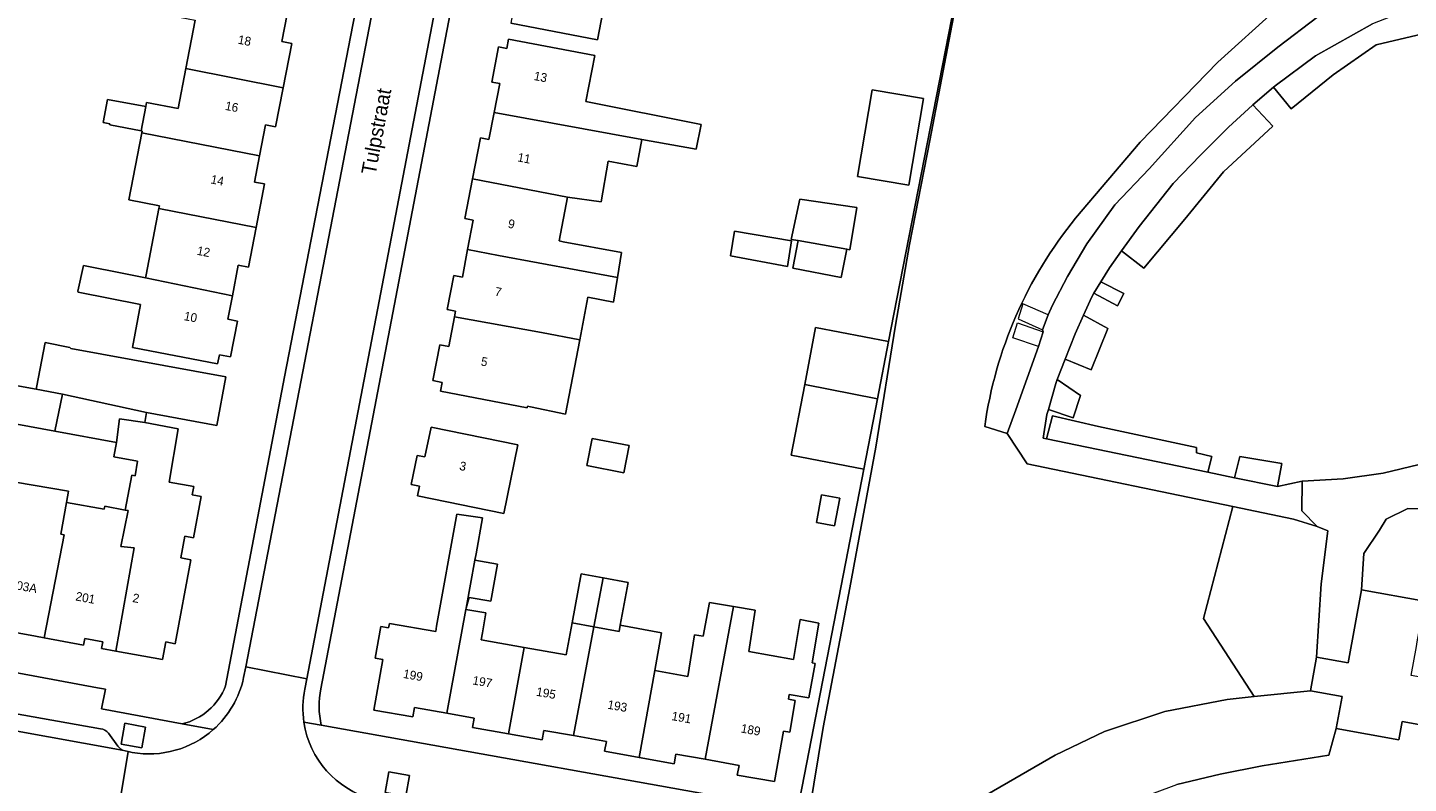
# Model space of a CAD drawing. Header units: metres. Extents: x 151448 to 154749, y 463108 to 465296.
# Tile 201 of 256: x 153631 to 153749, y 463252 to 463317. Entities that reach past the tile are written whole.
import ezdxf
from ezdxf.enums import TextEntityAlignment as Align

# ---------------------------------------------------------------- set-up
doc = ezdxf.new("R2010")
doc.units = ezdxf.units.M
for name, color, linetype, lineweight in [('B-PV-GR-GROENVOORZIENING-GV', 253, 'Continuous', 9), ('B-PV-IE-TERREINAFSCHEIDING_KUNSTMATIG_HEKWERK-G', 253, 'Continuous', 9), ('B-PV-OG-BEBOUWING-GV', 1, 'Continuous', 9), ('B-PV-OG-BEBOUWING-T18', 2, 'Continuous', 9), ('B-PV-OG-TERREIN_ERF-GV', 253, 'Continuous', 9), ('B-PV-OG-TOPOGRAFIE-T18', 2, 'Continuous', 9), ('B-PV-VH-GESLOTENVERHARDING_ASFALT-GV', 253, 'Continuous', 9), ('B-PV-VH-ONVERHARD_ZAND-GV', 253, 'Continuous', 9), ('B-PV-VH-OPENVERHARDING_BETONSTRAATSTEEN-GV', 253, 'Continuous', 9), ('B-PV-VH-OPENVERHARDING_STRAATBAKSTEEN-GV', 253, 'Continuous', 9), ('B-PV-VH-OPENVERHARDING_TEGEL-GV', 253, 'Continuous', 9)]:
    doc.layers.add(name, color=color, linetype=linetype, lineweight=lineweight)
doc.styles.add('Drong', font='txt', dxfattribs={"height": 1.8})

msp = doc.modelspace()

# ---------------------------------------------------------------- linework, layer by layer
at = {"layer": 'B-PV-GR-GROENVOORZIENING-GV', "flags": 128}
for points in [[(153718.91, 463359.229), (153718.23, 463359.341), (153717.721, 463356.481), (153715.939, 463347.023), (153713.156, 463332.83), (153712.321, 463327.44), (153711.293, 463324.98), (153710.397, 463321.236), (153707.758, 463307.373), (153706.01, 463298.507), (153704.824, 463291.595), (153703.139, 463281.207), (153700.919, 463269.185), (153698.67, 463257.26), (153697.468, 463250.014)], [(153720.204, 463300.749), (153725.695, 463307.239), (153732.344, 463314.043), (153737.318, 463318.559), (153740.42, 463320.333), (153743.205, 463321.776), (153744.397, 463320.084), (153745.977, 463321.605), (153741.494, 463324.38), (153737.696, 463327.537), (153735.301, 463330.096), (153736.802, 463331.665), (153735.236, 463333.276), (153733.548, 463331.865), (153730.178, 463336.191), (153727.827, 463339.798), (153725.449, 463344.262), (153722.987, 463349.999), (153721.611, 463354.685), (153720.764, 463357.267), (153722.964, 463357.936)], [(153717.439, 463291.048), (153717.386, 463291.201), (153717.846, 463292.483), (153718.222, 463293.327), (153719.499, 463295.751), (153721.162, 463298.559), (153723.552, 463301.886), (153726.475, 463304.959), (153730.445, 463309.33), (153733.833, 463312.433), (153737.457, 463315.351), (153740.913, 463317.956), (153744.397, 463320.084), (153743.205, 463321.776), (153740.42, 463320.333), (153737.318, 463318.559), (153732.344, 463314.043), (153725.695, 463307.239), (153720.204, 463300.749)], [(153750.807, 463316.696), (153745.839, 463315.543), (153742.168, 463312.981), (153738.585, 463310.085), (153737.086, 463311.919), (153735.334, 463310.405), (153737.03, 463308.599), (153732.81, 463304.699), (153729.525, 463300.663), (153726.017, 463296.462), (153724.125, 463297.951), (153723.083, 463296.514), (153722.348, 463295.305), (153724.307, 463294.323), (153723.77, 463293.25), (153721.758, 463294.334), (153721.572, 463294.029), (153720.87, 463292.451), (153722.94, 463291.319), (153721.538, 463287.796), (153719.309, 463288.695), (153718.632, 463286.973), (153720.629, 463285.603), (153719.987, 463283.688), (153717.876, 463284.411), (153717.754, 463283.978), (153717.438, 463281.964), (153717.703, 463281.909), (153718.218, 463283.884), (153722.149, 463282.972), (153730.52, 463281.154), (153730.526, 463280.712), (153731.838, 463280.388), (153731.492, 463279.053), (153733.757, 463278.584), (153734.217, 463280.386), (153737.794, 463279.792), (153737.424, 463277.825), (153739.521, 463278.304), (153743.031, 463278.492), (153746.435, 463278.981), (153749.514, 463279.722)], [(153712.442, 463282.962), (153714.358, 463282.376), (153715.094, 463284.387), (153717.025, 463289.786), (153717.439, 463291.048)], [(153712.641, 463251.541), (153718.454, 463254.919), (153722.651, 463256.915), (153727.817, 463258.644), (153733.128, 463259.658), (153735.437, 463259.901), (153731.104, 463266.562), (153733.629, 463276.117), (153716.056, 463279.761), (153714.358, 463282.376), (153712.442, 463282.962)]]:
    msp.add_lwpolyline(points, dxfattribs=at)
for points in [[(153755.217, 463316.249), (153758.269, 463316.017), (153758.516, 463317.344), (153758.486, 463318.312), (153758.171, 463318.714), (153757.478, 463318.969), (153755.412, 463318.996), (153751.081, 463318.855), (153748.229, 463318.381), (153745.547, 463317.335), (153740.671, 463314.609), (153737.221, 463312.036), (153737.086, 463311.919), (153738.585, 463310.085), (153742.168, 463312.981), (153745.839, 463315.543), (153750.807, 463316.696), (153753.823, 463316.396)], [(153724.125, 463297.951), (153726.017, 463296.462), (153729.525, 463300.663), (153732.81, 463304.699), (153737.03, 463308.599), (153735.334, 463310.405), (153735.307, 463310.381), (153733.259, 463308.508), (153730.85, 463306.13), (153728.538, 463303.71), (153725.624, 463300.019)], [(153721.758, 463294.334), (153723.77, 463293.25), (153724.307, 463294.323), (153722.348, 463295.305)], [(153719.309, 463288.695), (153721.538, 463287.796), (153722.94, 463291.319), (153720.87, 463292.451), (153720.162, 463290.86)], [(153717.876, 463284.411), (153719.987, 463283.688), (153720.629, 463285.603), (153718.632, 463286.973), (153718.502, 463286.644)], [(153731.492, 463279.053), (153731.838, 463280.388), (153730.526, 463280.712), (153730.52, 463281.154), (153722.149, 463282.972), (153718.218, 463283.884), (153717.703, 463281.909)], [(153733.757, 463278.584), (153737.424, 463277.825), (153737.794, 463279.792), (153734.217, 463280.386)], [(153740.238, 463260.407), (153740.746, 463263.262), (153741.144, 463269.54), (153741.734, 463274.061), (153740.813, 463274.433), (153738.781, 463275.049), (153733.629, 463276.117), (153731.104, 463266.562), (153735.437, 463259.901)], [(153744.595, 463269.028), (153749.986, 463268.047), (153749.632, 463266.103), (153753.948, 463265.819), (153754.106, 463266.688), (153753.91, 463269.666), (153754.064, 463271.391), (153753.777, 463273.175), (153752.608, 463274.703), (153750.736, 463275.937), (153748.552, 463275.956), (153746.697, 463275.054), (153746.12, 463274.117), (153744.806, 463272.13)], [(153735.437, 463259.901), (153733.128, 463259.658), (153727.817, 463258.644), (153722.651, 463256.915), (153718.454, 463254.919), (153712.641, 463251.541), (153705.484, 463246.891), (153712.435, 463245.715), (153714.492, 463245.324), (153716.793, 463246.722), (153719.512, 463248.331), (153725.028, 463250.97), (153728.824, 463252.394), (153732.529, 463253.295), (153736.118, 463253.988), (153741.817, 463254.918), (153742.448, 463257.169), (153742.947, 463259.925), (153740.238, 463260.407)], [(153638.74, 463255.857), (153640.511, 463255.533), (153640.835, 463257.304), (153639.065, 463257.628)], [(153661.267, 463251.725), (153663.037, 463251.401), (153663.362, 463253.172), (153661.591, 463253.496)]]:
    msp.add_lwpolyline(points, close=True, dxfattribs=at)
at = {"layer": 'B-PV-GR-GROENVOORZIENING-GV'}
for points in [[(153720.204, 463300.749, 0.1368175), (153712.442, 463282.962)], [(153712.442, 463282.962, -0.1368175), (153720.204, 463300.749)]]:
    msp.add_lwpolyline(points, format="xyb", dxfattribs=at)
at = {"layer": 'B-PV-IE-TERREINAFSCHEIDING_KUNSTMATIG_HEKWERK-G', "flags": 128}
for points in [[(153697.468, 463250.014), (153698.67, 463257.26), (153700.919, 463269.185), (153703.139, 463281.207), (153704.824, 463291.595), (153706.01, 463298.507), (153707.758, 463307.373), (153710.397, 463321.236), (153711.293, 463324.98), (153712.321, 463327.44), (153713.156, 463332.83), (153715.939, 463347.023)], [(153717.846, 463292.483), (153715.704, 463293.441), (153715.306, 463292.157), (153717.386, 463291.201)], [(153717.025, 463289.786), (153714.838, 463290.539), (153715.252, 463291.801), (153717.439, 463291.048)], [(153717.386, 463291.201), (153717.846, 463292.483)], [(153717.439, 463291.048), (153717.025, 463289.786)], [(153705.484, 463246.891), (153712.641, 463251.541), (153718.454, 463254.919), (153722.651, 463256.915), (153727.817, 463258.644), (153733.128, 463259.658), (153735.437, 463259.901)], [(153740.238, 463260.407), (153735.437, 463259.901)]]:
    msp.add_lwpolyline(points, dxfattribs=at)
at = {"layer": 'B-PV-OG-BEBOUWING-GV', "flags": 128}
for points in [[(153685.943, 463321.355), (153684.661, 463321.603), (153673.202, 463323.663), (153672.706, 463321.074), (153672.046, 463321.2), (153671.462, 463318.149), (153672.115, 463318.024), (153671.993, 463317.384), (153679.398, 463315.966), (153680.168, 463319.989), (153685.509, 463318.967)], [(153644.276, 463313.515), (153652.579, 463311.874), (153653.309, 463315.654), (153652.459, 463315.818), (153652.908, 463318.144), (153643.64, 463319.935), (153643.263, 463317.985), (153645.073, 463317.639)], [(153670.576, 463309.759), (153683.172, 463307.454), (153687.83, 463306.636), (153688.246, 463308.728), (153678.413, 463310.697), (153679.166, 463314.613), (153671.808, 463316.028), (153671.656, 463315.234), (153670.962, 463315.368), (153670.384, 463312.36), (153671.052, 463312.232)], [(153652.579, 463311.874), (153644.276, 463313.515), (153643.618, 463310.11), (153640.915, 463310.625), (153640.846, 463310.264), (153640.449, 463308.186), (153640.546, 463308.167), (153640.519, 463308.028), (153650.552, 463306.064), (153651.06, 463308.696), (153651.933, 463308.528)], [(153705.957, 463303.546), (153707.211, 463310.962), (153702.833, 463311.702), (153701.579, 463304.287)], [(153640.449, 463308.186), (153640.846, 463310.264), (153637.575, 463310.868), (153637.212, 463308.901), (153637.792, 463308.796), (153637.774, 463308.702)], [(153670.576, 463309.759), (153670.133, 463307.453), (153669.4, 463307.594), (153668.728, 463304.105), (153676.844, 463302.54), (153679.719, 463302.122), (153680.312, 463305.594), (153682.757, 463305.144), (153683.172, 463307.454)], [(153650.258, 463299.951), (153650.974, 463303.658), (153650.119, 463303.823), (153650.552, 463306.064), (153640.519, 463308.028), (153639.413, 463302.299), (153642.013, 463301.797), (153641.97, 463301.573)], [(153668.728, 463304.105), (153668.074, 463300.705), (153668.8, 463300.565), (153668.318, 463298.061), (153670.958, 463297.558), (153681.108, 463295.679), (153681.449, 463297.813), (153676.476, 463298.733), (153676.125, 463298.8), (153676.844, 463302.54)], [(153700.665, 463298.107), (153700.935, 463298.053), (153701.53, 463301.647), (153696.666, 463302.351), (153695.935, 463298.919), (153696.53, 463298.837)], [(153650.258, 463299.951), (153641.97, 463301.573), (153640.872, 463295.891), (153640.825, 463295.647), (153648.236, 463294.104), (153648.742, 463296.721), (153649.602, 463296.555)], [(153695.962, 463298.811), (153691.098, 463299.622), (153690.746, 463297.514), (153695.611, 463296.621)], [(153696.53, 463298.837), (153696.07, 463296.486), (153700.192, 463295.675), (153700.665, 463298.107)], [(153681.108, 463295.679), (153670.958, 463297.558), (153668.318, 463298.061), (153667.865, 463295.706), (153667.129, 463295.847), (153666.568, 463292.932), (153667.29, 463292.793), (153667.197, 463292.311), (153674.62, 463290.975), (153677.882, 463290.366), (153678.58, 463294.004), (153680.772, 463293.57)], [(153648.236, 463294.104), (153640.825, 463295.647), (153639.114, 463295.977), (153635.522, 463296.701), (153635.061, 463294.497), (153635.081, 463294.416), (153640.412, 463293.387), (153639.703, 463289.714), (153646.982, 463288.308), (153647.132, 463289.082), (153648.09, 463288.897), (153648.682, 463291.963), (153647.853, 463292.123)], [(153677.882, 463290.366), (153674.62, 463290.975), (153667.197, 463292.311), (153666.714, 463289.794), (153665.948, 463289.941), (153665.358, 463286.874), (153666.149, 463286.722), (153666.004, 463285.967), (153673.383, 463284.547), (153673.411, 463284.691), (153673.692, 463284.637), (153676.664, 463284.015)], [(153697.078, 463286.554), (153703.292, 463285.322), (153704.239, 463290.215), (153698.012, 463291.411)], [(153633.745, 463285.731), (153640.914, 463284.146), (153646.919, 463283.048), (153647.679, 463287.206), (153634.457, 463289.624), (153634.356, 463289.7), (153632.275, 463290.133), (153631.517, 463286.295), (153631.49, 463286.144)], [(153633.097, 463282.562), (153633.745, 463285.731), (153631.49, 463286.144), (153627.239, 463286.921), (153626.657, 463283.739), (153625.894, 463279.572), (153629.107, 463278.984), (153629.854, 463283.155)], [(153633.745, 463285.731), (153633.097, 463282.562), (153638.357, 463281.6), (153638.601, 463283.626), (153640.759, 463283.297), (153640.914, 463284.146)], [(153697.078, 463286.554), (153695.916, 463280.501), (153702.128, 463279.308), (153703.292, 463285.322)], [(153640.759, 463283.297), (153638.601, 463283.626), (153638.357, 463281.6), (153638.133, 463280.377), (153640.157, 463280.007), (153639.944, 463278.758), (153639.648, 463278.813), (153639.095, 463275.83), (153639.341, 463275.784), (153638.725, 463272.725), (153639.856, 463272.6), (153638.284, 463263.796), (153642.269, 463263.058), (153642.55, 463264.57), (153643.362, 463264.419), (153644.688, 463271.577), (153643.83, 463271.736), (153644.172, 463273.585), (153644.921, 463273.447), (153645.579, 463276.995), (153644.822, 463277.135), (153644.951, 463277.831), (153642.847, 463278.221), (153643.623, 463282.761)], [(153664.016, 463280.492), (153663.507, 463278.01), (153664.207, 463277.867), (153664.036, 463277.034), (153671.408, 463275.523), (153672.61, 463281.386), (153665.195, 463282.906), (153664.672, 463280.358)], [(153678.947, 463281.939), (153678.497, 463279.629), (153681.638, 463279.017), (153682.088, 463281.327)], [(153627.604, 463274.888), (153627.6, 463274.861), (153626.076, 463266.64), (153628.597, 463266.173), (153628.492, 463265.607), (153631.442, 463265.06), (153632.189, 463264.922), (153633.876, 463273.715), (153633.602, 463273.766), (153634.079, 463276.467), (153634.249, 463277.427), (153628.195, 463278.455)], [(153632.189, 463264.922), (153635.536, 463264.301), (153635.64, 463264.862), (153637.173, 463264.578), (153637.07, 463264.021), (153638.284, 463263.796), (153639.856, 463272.6), (153638.725, 463272.725), (153639.341, 463275.784), (153639.095, 463275.83), (153637.35, 463276.153), (153637.303, 463275.897), (153634.079, 463276.467), (153633.602, 463273.766), (153633.876, 463273.715)], [(153698.527, 463277.12), (153698.088, 463274.759), (153699.637, 463274.472), (153700.075, 463276.832)], [(153668.941, 463271.542), (153669.04, 463272.077), (153669.593, 463275.163), (153667.404, 463275.488), (153665.673, 463265.921), (153665.589, 463265.45), (153661.644, 463266.151), (153661.576, 463265.77), (153660.896, 463265.89), (153660.417, 463263.199), (153661.092, 463263.079), (153660.324, 463258.759), (153663.633, 463258.171), (153663.775, 463258.972), (153666.538, 463258.481), (153668.168, 463267.351), (153668.189, 463267.451)], [(153668.189, 463267.451), (153668.457, 463268.353), (153670.295, 463268.055), (153670.863, 463271.217), (153668.941, 463271.542)], [(153677.226, 463266.191), (153679.093, 463265.849), (153679.88, 463270.034), (153677.993, 463270.38)], [(153681.339, 463265.997), (153682.007, 463269.645), (153679.88, 463270.034), (153679.093, 463265.849), (153681.24, 463265.456)], [(153742.448, 463257.169), (153747.789, 463256.202), (153748.073, 463257.773), (153752.006, 463257.062), (153752.672, 463261.017), (153748.834, 463261.716), (153749.281, 463264.174), (153749.353, 463264.567), (153749.632, 463266.103), (153749.986, 463268.047), (153744.595, 463269.028), (153743.464, 463262.779), (153740.746, 463263.262), (153740.238, 463260.407), (153742.947, 463259.925)], [(153688.582, 463254.552), (153691.016, 463267.597), (153688.96, 463267.949), (153688.409, 463265.057), (153687.675, 463265.18), (153687.112, 463261.623), (153684.28, 463262.127), (153682.962, 463254.709), (153685.949, 463254.178), (153686.094, 463254.994)], [(153666.538, 463258.481), (153668.867, 463258.067), (153668.724, 463257.265), (153671.813, 463256.716), (153673.138, 463264.107), (153669.485, 463264.757), (153669.591, 463265.353), (153669.862, 463267.055), (153668.168, 463267.351)], [(153691.016, 463267.597), (153688.582, 463254.552), (153691.476, 463254.037), (153691.329, 463253.213), (153694.512, 463252.647), (153695.281, 463256.969), (153695.799, 463256.877), (153696.28, 463259.585), (153695.685, 463259.691), (153695.755, 463260.086), (153697.437, 463259.787), (153697.963, 463262.74), (153697.727, 463262.782), (153698.3, 463266.163), (153696.703, 463266.479), (153696.118, 463263.068), (153692.302, 463263.747), (153692.856, 463267.282)], [(153673.138, 463264.107), (153671.813, 463256.716), (153674.681, 463256.206), (153674.827, 463257.025), (153677.35, 463256.576), (153679.093, 463265.849), (153677.226, 463266.191), (153676.728, 463263.469)], [(153677.35, 463256.576), (153680.159, 463256.077), (153680.009, 463255.234), (153682.962, 463254.709), (153684.28, 463262.127), (153684.852, 463265.345), (153681.339, 463265.997), (153681.24, 463265.456), (153679.093, 463265.849)]]:
    msp.add_lwpolyline(points, close=True, dxfattribs=at)
at = {"layer": 'B-PV-OG-TERREIN_ERF-GV', "flags": 128}
for points in [[(153714.33, 463341.962), (153713.237, 463336.338), (153704.693, 463292.546), (153704.239, 463290.215), (153703.292, 463285.322), (153702.128, 463279.308), (153696.452, 463250.197), (153697.468, 463250.014), (153698.67, 463257.26), (153700.919, 463269.185), (153703.139, 463281.207), (153704.824, 463291.595), (153706.01, 463298.507), (153707.758, 463307.373), (153710.397, 463321.236), (153711.293, 463324.98), (153712.321, 463327.44), (153713.156, 463332.83), (153715.939, 463347.023), (153717.721, 463356.481), (153718.23, 463359.341), (153717.972, 463359.384), (153717.659, 463359.436)], [(153668.728, 463304.105), (153669.4, 463307.594), (153670.133, 463307.453), (153670.576, 463309.759), (153671.052, 463312.232), (153670.384, 463312.36), (153670.962, 463315.368), (153671.656, 463315.234), (153671.808, 463316.028), (153679.166, 463314.613), (153678.413, 463310.697), (153688.246, 463308.728), (153687.83, 463306.636), (153683.172, 463307.454), (153682.757, 463305.144), (153680.312, 463305.594), (153679.719, 463302.122), (153676.844, 463302.54), (153676.125, 463298.8), (153676.476, 463298.733), (153681.449, 463297.813), (153681.108, 463295.679), (153680.772, 463293.57), (153678.58, 463294.004), (153677.882, 463290.366), (153676.664, 463284.015), (153673.692, 463284.637), (153673.411, 463284.691), (153673.383, 463284.547), (153666.004, 463285.967), (153666.149, 463286.722), (153665.358, 463286.874), (153665.948, 463289.941), (153666.714, 463289.794), (153667.197, 463292.311), (153667.29, 463292.793), (153666.568, 463292.932), (153667.129, 463295.847), (153667.865, 463295.706), (153668.318, 463298.061), (153668.8, 463300.565), (153668.074, 463300.705)], [(153705.957, 463303.546), (153701.579, 463304.287), (153702.833, 463311.702), (153707.211, 463310.962)], [(153700.665, 463298.107), (153700.192, 463295.675), (153696.07, 463296.486), (153696.53, 463298.837), (153695.935, 463298.919), (153696.666, 463302.351), (153701.53, 463301.647), (153700.935, 463298.053)], [(153695.962, 463298.811), (153695.611, 463296.621), (153690.746, 463297.514), (153691.098, 463299.622)], [(153664.016, 463280.492), (153664.672, 463280.358), (153665.195, 463282.906), (153672.61, 463281.386), (153671.408, 463275.523), (153664.036, 463277.034), (153664.207, 463277.867), (153663.507, 463278.01)], [(153678.947, 463281.939), (153682.088, 463281.327), (153681.638, 463279.017), (153678.497, 463279.629)], [(153698.527, 463277.12), (153700.075, 463276.832), (153699.637, 463274.472), (153698.088, 463274.759)], [(153679.88, 463270.034), (153682.007, 463269.645), (153681.339, 463265.997), (153684.852, 463265.345), (153684.28, 463262.127), (153687.112, 463261.623), (153687.675, 463265.18), (153688.409, 463265.057), (153688.96, 463267.949), (153691.016, 463267.597), (153692.856, 463267.282), (153692.302, 463263.747), (153696.118, 463263.068), (153696.703, 463266.479), (153698.3, 463266.163), (153697.727, 463262.782), (153697.963, 463262.74), (153697.437, 463259.787), (153695.755, 463260.086), (153695.685, 463259.691), (153696.28, 463259.585), (153695.799, 463256.877), (153695.281, 463256.969), (153694.512, 463252.647), (153691.329, 463253.213), (153691.476, 463254.037), (153688.582, 463254.552), (153686.094, 463254.994), (153685.949, 463254.178), (153682.962, 463254.709), (153680.009, 463255.234), (153680.159, 463256.077), (153677.35, 463256.576), (153674.827, 463257.025), (153674.681, 463256.206), (153671.813, 463256.716), (153668.724, 463257.265), (153668.867, 463258.067), (153666.538, 463258.481), (153663.775, 463258.972), (153663.633, 463258.171), (153660.324, 463258.759), (153661.092, 463263.079), (153660.417, 463263.199), (153660.896, 463265.89), (153661.576, 463265.77), (153661.644, 463266.151), (153665.589, 463265.45), (153665.673, 463265.921), (153667.404, 463275.488), (153669.593, 463275.163), (153669.04, 463272.077), (153668.941, 463271.542), (153670.863, 463271.217), (153670.295, 463268.055), (153668.457, 463268.353), (153668.189, 463267.451), (153668.168, 463267.351), (153669.862, 463267.055), (153669.591, 463265.353), (153669.485, 463264.757), (153673.138, 463264.107), (153676.728, 463263.469), (153677.226, 463266.191), (153677.993, 463270.38)]]:
    msp.add_lwpolyline(points, close=True, dxfattribs=at)
for points in [[(153704.239, 463290.215), (153704.693, 463292.546), (153713.237, 463336.338), (153711.797, 463336.617), (153671.837, 463344.387), (153659.756, 463281.221), (153655.791, 463260.572)], [(153647.662, 463260.82), (153652.7, 463287.205), (153659.648, 463323.139)], [(153680.168, 463319.989), (153679.398, 463315.966), (153671.993, 463317.384)], [(153652.908, 463318.144), (153652.459, 463315.818), (153653.309, 463315.654), (153652.579, 463311.874), (153651.933, 463308.528), (153651.06, 463308.696), (153650.552, 463306.064), (153650.119, 463303.823), (153650.974, 463303.658), (153650.258, 463299.951), (153649.602, 463296.555), (153648.742, 463296.721), (153648.236, 463294.104), (153647.853, 463292.123), (153648.682, 463291.963), (153648.09, 463288.897), (153647.132, 463289.082), (153646.982, 463288.308), (153639.703, 463289.714), (153640.412, 463293.387), (153635.081, 463294.416), (153635.061, 463294.497), (153635.522, 463296.701), (153639.114, 463295.977), (153640.825, 463295.647), (153640.872, 463295.891), (153641.97, 463301.573), (153642.013, 463301.797), (153639.413, 463302.299), (153640.519, 463308.028), (153640.546, 463308.167), (153640.449, 463308.186), (153637.774, 463308.702), (153637.792, 463308.796), (153637.212, 463308.901), (153637.575, 463310.868), (153640.846, 463310.264), (153640.915, 463310.625), (153643.618, 463310.11), (153644.276, 463313.515), (153645.073, 463317.639)], [(153655.819, 463257.454), (153696.452, 463250.197), (153702.128, 463279.308), (153695.916, 463280.501), (153697.078, 463286.554), (153698.012, 463291.411), (153704.239, 463290.215)], [(153627.239, 463286.921), (153631.49, 463286.144), (153631.517, 463286.295), (153632.275, 463290.133), (153634.356, 463289.7), (153634.457, 463289.624), (153647.679, 463287.206), (153646.919, 463283.048), (153640.914, 463284.146), (153640.759, 463283.297), (153643.623, 463282.761), (153642.847, 463278.221), (153644.951, 463277.831), (153644.822, 463277.135), (153645.579, 463276.995), (153644.921, 463273.447), (153644.172, 463273.585), (153643.83, 463271.736), (153644.688, 463271.577), (153643.362, 463264.419), (153642.55, 463264.57), (153642.269, 463263.058), (153638.284, 463263.796), (153637.07, 463264.021), (153637.173, 463264.578), (153635.64, 463264.862), (153635.536, 463264.301), (153632.189, 463264.922), (153631.442, 463265.06), (153628.492, 463265.607)], [(153628.195, 463278.455), (153634.249, 463277.427), (153634.079, 463276.467), (153637.303, 463275.897), (153637.35, 463276.153), (153639.095, 463275.83), (153639.648, 463278.813), (153639.944, 463278.758), (153640.157, 463280.007), (153638.133, 463280.377), (153638.357, 463281.6), (153633.097, 463282.562), (153629.854, 463283.155)], [(153622.815, 463263.235), (153636.724, 463260.658), (153637.404, 463260.534), (153637.082, 463258.848), (153643.951, 463257.577)]]:
    msp.add_lwpolyline(points, dxfattribs=at)
at = {"layer": 'B-PV-OG-TERREIN_ERF-GV'}
for points in [[(153643.951, 463257.577, 0.2476283), (153647.662, 463260.82)], [(153655.791, 463260.572, 0.101986), (153655.819, 463257.454)]]:
    msp.add_lwpolyline(points, format="xyb", dxfattribs=at)
at = {"layer": 'B-PV-VH-GESLOTENVERHARDING_ASFALT-GV', "flags": 128}
msp.add_lwpolyline([(153749.514, 463279.722), (153746.435, 463278.981), (153743.031, 463278.492), (153739.521, 463278.304), (153739.511, 463275.749), (153740.813, 463274.433), (153741.734, 463274.061), (153741.144, 463269.54), (153740.746, 463263.262), (153743.464, 463262.779), (153744.595, 463269.028), (153744.806, 463272.13), (153746.12, 463274.117), (153746.697, 463275.054), (153748.552, 463275.956), (153750.736, 463275.937)], dxfattribs=at)
at = {"layer": 'B-PV-VH-ONVERHARD_ZAND-GV', "flags": 128}
msp.add_lwpolyline([(153740.913, 463317.956), (153737.457, 463315.351), (153733.833, 463312.433), (153730.445, 463309.33), (153726.475, 463304.959), (153723.552, 463301.886), (153721.162, 463298.559), (153719.499, 463295.751), (153718.222, 463293.327), (153717.846, 463292.483), (153717.386, 463291.201), (153717.439, 463291.048), (153717.025, 463289.786), (153715.094, 463284.387), (153714.358, 463282.376), (153716.056, 463279.761), (153733.629, 463276.117), (153738.781, 463275.049), (153740.813, 463274.433), (153739.511, 463275.749), (153739.521, 463278.304), (153737.424, 463277.825), (153733.757, 463278.584), (153731.492, 463279.053), (153717.703, 463281.909), (153717.438, 463281.964), (153717.754, 463283.978), (153717.876, 463284.411), (153718.502, 463286.644), (153718.632, 463286.973), (153719.309, 463288.695), (153720.162, 463290.86), (153720.87, 463292.451), (153721.572, 463294.029), (153721.758, 463294.334), (153722.348, 463295.305), (153723.083, 463296.514), (153724.125, 463297.951), (153725.624, 463300.019), (153728.538, 463303.71), (153730.85, 463306.13), (153733.259, 463308.508), (153735.307, 463310.381), (153735.334, 463310.405), (153737.086, 463311.919), (153737.221, 463312.036), (153740.671, 463314.609), (153745.547, 463317.335)], dxfattribs=at)
at = {"layer": 'B-PV-VH-OPENVERHARDING_BETONSTRAATSTEEN-GV', "flags": 128}
for points in [[(153629.242, 463250.177), (153638.272, 463248.694), (153639.346, 463255.224), (153638.838, 463255.342), (153572.007, 463267.432)], [(153572.007, 463267.432), (153638.838, 463255.342)], [(153636.993, 463257.164), (153614.773, 463261.114), (153614.704, 463260.66), (153614.054, 463260.168), (153613.228, 463260.313), (153612.823, 463260.966), (153612.782, 463261.033), (153612.864, 463261.517), (153603.839, 463263.124), (153601.475, 463263.545), (153601.41, 463263.117)], [(153654.432, 463260.543), (153654.599, 463261.419), (153649.378, 463262.443), (153649.201, 463261.528)], [(153638.463, 463255.684), (153637.664, 463256.788)], [(153639.687, 463255.145), (153639.346, 463255.224), (153638.272, 463248.694), (153642.747, 463247.959), (153644.446, 463247.644)]]:
    msp.add_lwpolyline(points, dxfattribs=at)
at = {"layer": 'B-PV-VH-OPENVERHARDING_BETONSTRAATSTEEN-GV'}
for points in [[(153649.201, 463261.528, -0.1603677), (153646.608, 463257.085)], [(153654.348, 463257.717, -0.0891773), (153654.432, 463260.543)], [(153660.144, 463251.168, -0.2968786), (153654.348, 463257.717)], [(153637.664, 463256.788, 0.1961068), (153636.993, 463257.164)], [(153646.608, 463257.085, -0.2297849), (153639.687, 463255.145)], [(153638.838, 463255.342, -0.090656), (153638.463, 463255.684)]]:
    msp.add_lwpolyline(points, format="xyb", dxfattribs=at)
at = {"layer": 'B-PV-VH-OPENVERHARDING_STRAATBAKSTEEN-GV', "flags": 128}
for points in [[(153660.839, 463321.877), (153649.378, 463262.443), (153654.599, 463261.419), (153666.531, 463323.833), (153667.032, 463327.366)], [(153765.594, 463253.152), (153760.355, 463254.055), (153760.63, 463255.649), (153756.737, 463256.32), (153757.355, 463260.181), (153757.416, 463260.523), (153756.913, 463260.613), (153757.303, 463262.802), (153758.037, 463266.034), (153756.754, 463266.248), (153754.106, 463266.688), (153753.948, 463265.819), (153753.508, 463263.39), (153753.132, 463261.288), (153752.734, 463261.359), (153752.672, 463261.017), (153752.006, 463257.062), (153748.073, 463257.773), (153747.789, 463256.202), (153742.448, 463257.169), (153741.817, 463254.918), (153736.118, 463253.988), (153732.529, 463253.295), (153728.824, 463252.394)]]:
    msp.add_lwpolyline(points, dxfattribs=at)
at = {"layer": 'B-PV-VH-OPENVERHARDING_TEGEL-GV', "flags": 128}
for points in [[(153655.791, 463260.572), (153659.756, 463281.221), (153671.837, 463344.387), (153672.153, 463346.037), (153670.939, 463346.257), (153667.423, 463346.913), (153670.415, 463362.406), (153671.989, 463362.116)], [(153667.032, 463327.366), (153666.531, 463323.833), (153654.599, 463261.419), (153654.432, 463260.543)], [(153659.648, 463323.139), (153652.7, 463287.205), (153647.662, 463260.82)], [(153649.201, 463261.528), (153649.378, 463262.443), (153660.839, 463321.877)], [(153574.547, 463268.481), (153585.831, 463266.428), (153585.919, 463266.87), (153588.011, 463266.493), (153587.936, 463266.05), (153599.551, 463263.845), (153599.651, 463264.437), (153601.561, 463264.112), (153601.475, 463263.545), (153603.839, 463263.124), (153612.864, 463261.517), (153612.968, 463262.126), (153614.878, 463261.801), (153614.773, 463261.114), (153636.993, 463257.164)], [(153646.608, 463257.085), (153643.951, 463257.577), (153637.082, 463258.848), (153637.404, 463260.534), (153636.724, 463260.658), (153622.815, 463263.235), (153619.491, 463263.851)], [(153643.951, 463257.577), (153646.608, 463257.085)], [(153654.348, 463257.717), (153655.819, 463257.454)], [(153710.802, 463243.083), (153714.492, 463245.324), (153712.435, 463245.715), (153705.484, 463246.891), (153697.195, 463248.369), (153697.468, 463250.014), (153696.452, 463250.197), (153655.819, 463257.454), (153654.348, 463257.717)], [(153637.664, 463256.788), (153638.463, 463255.684)], [(153638.838, 463255.342), (153639.346, 463255.224), (153639.687, 463255.145)]]:
    msp.add_lwpolyline(points, dxfattribs=at)
at = {"layer": 'B-PV-VH-OPENVERHARDING_TEGEL-GV'}
for points in [[(153647.662, 463260.82, -0.2476283), (153643.951, 463257.577)], [(153646.608, 463257.085, 0.1603677), (153649.201, 463261.528)], [(153654.432, 463260.543, 0.0891773), (153654.348, 463257.717)], [(153655.819, 463257.454, -0.101986), (153655.791, 463260.572)], [(153654.348, 463257.717, 0.2968786), (153660.144, 463251.168)], [(153636.993, 463257.164, -0.1961068), (153637.664, 463256.788)], [(153639.687, 463255.145, 0.2297849), (153646.608, 463257.085)], [(153638.463, 463255.684, 0.090656), (153638.838, 463255.342)]]:
    msp.add_lwpolyline(points, format="xyb", dxfattribs=at)
at = {"layer": 'B-PV-VH-OPENVERHARDING_TEGEL-GV', "flags": 128}
for points in [[(153638.74, 463255.857), (153639.065, 463257.628), (153640.835, 463257.304), (153640.511, 463255.533)], [(153661.267, 463251.725), (153661.591, 463253.496), (153663.362, 463253.172), (153663.037, 463251.401)]]:
    msp.add_lwpolyline(points, close=True, dxfattribs=at)

# ---------------------------------------------------------------- texts
at = {"layer": 'B-PV-OG-BEBOUWING-T18', "style": 'Drong'}
for s, rotation, p in [('18', 349, (153649.284, 463315.906)), ('13', 349.1, (153674.543, 463312.806)), ('16', 349, (153648.193, 463310.255)), ('11', 349.1, (153673.14, 463305.863)), ('14', 349, (153646.962, 463303.979)), ('9', 349.1, (153672.059, 463300.248)), ('12', 349, (153645.786, 463297.893)), ('7', 349.1, (153670.934, 463294.452)), ('10', 349, (153644.675, 463292.31)), ('5', 349.1, (153669.742, 463288.49)), ('3', 348.4, (153667.911, 463279.574)), ('203-203A', 349.5, (153629.43, 463269.501)), ('201', 349.5, (153635.7, 463268.339)), ('2', 349.5, (153640.015, 463268.312)), ('199', 349.9, (153663.657, 463261.731)), ('197', 349.9, (153669.579, 463261.176)), ('195', 349.9, (153675.015, 463260.209)), ('193', 349.9, (153681.096, 463259.103)), ('191', 349.9, (153686.569, 463258.13)), ('189', 349.9, (153692.478, 463257.071))]:
    msp.add_text(s, height=0.75, rotation=rotation, dxfattribs=at).set_placement(p, align=Align.MIDDLE)
at = {"layer": 'B-PV-OG-TOPOGRAFIE-T18', "style": 'Drong'}
msp.add_text('Tulpstraat', height=1.25, rotation=79.5, dxfattribs=at).set_placement((153660.668, 463308.111), align=Align.MIDDLE)

doc.saveas('drawing.dxf')
